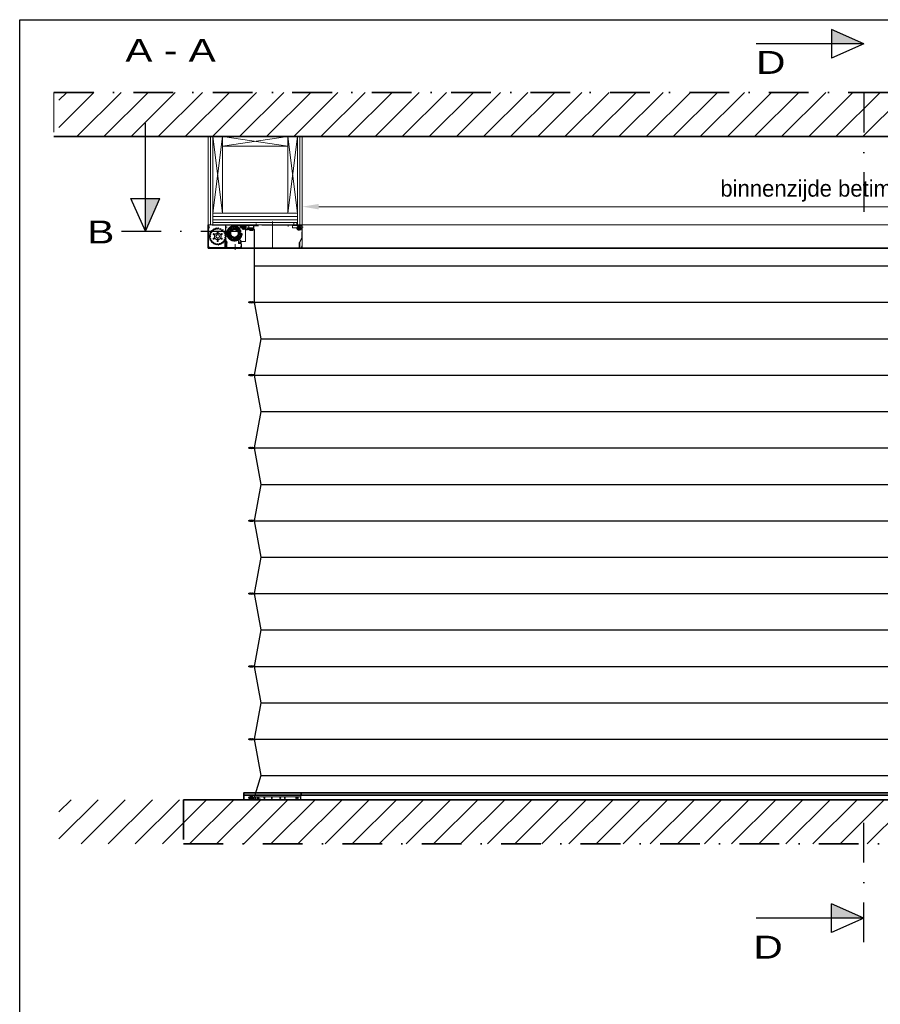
# Model space of a CAD drawing. Extents: x 50445 to 145605, y -10968 to 41989.
# Tile 82 of 256: x 50445 to 54935, y 36852 to 41989. Entities that reach past the tile are written whole.
import ezdxf
from ezdxf.enums import TextEntityAlignment as Align

# ---------------------------------------------------------------- set-up
doc = ezdxf.new("R2010")
doc.units = 0
doc.header["$LTSCALE"] = 414.30304
doc.header["$MEASUREMENT"] = 0
doc.linetypes.add('DASHDOT', pattern=[1, 0.5, -0.25, 0, -0.25])
doc.linetypes.add('DASHED', pattern=[0.75, 0.5, -0.25])
doc.layers.get('0').update_dxf_attribs({"linetype": 'CONTINUOUS'})
doc.layers.get('Defpoints').update_dxf_attribs({"linetype": 'CONTINUOUS'})
for name, color, linetype, lineweight in [('BESCHRIFTUNG 025', 7, 'CONTINUOUS', 25), ('BLECH', 5, 'CONTINUOUS', 35), ('GEWEBE', 171, 'CONTINUOUS', 25), ('LIJN18', 30, 'CONTINUOUS', 18), ('PROMAT', 7, 'CONTINUOUS', 35), ('SCHRAFFUR WÄNDE', 34, 'CONTINUOUS', 18), ('STAHLBAU', 7, 'CONTINUOUS', 35), ('UNSICHTBARE', 7, 'DASHED', 18)]:
    doc.layers.add(name, color=color, linetype=linetype, lineweight=lineweight)
doc.styles.add('Arial', font='arial.ttf')
doc.dimstyles.get("Standard").update_dxf_attribs({"dimtxt": 0.18, "dimasz": 0.18, "dimexe": 0.18, "dimexo": 0.0625, "dimgap": 0.09, "dimtad": 0, "dimtih": 1, "dimtoh": 1, "dimdec": 4, "dimzin": 0, "dimdsep": 46, "dimtxsty": 'Standard', "dimcen": 0.09, "dimadec": 0, "dimazin": 0, "dimtfac": 1, "dimtdec": 4, "dimtofl": 0, "dimtmove": 0, "dimatfit": 3, "dimfxl": 1, "dimtolj": 1, "dimtzin": 0, "dimarcsym": 0})

# ---------------------------------------------------------------- blocks, each defined once
blk = doc.blocks.new('*D130')
at = {"layer": 'Defpoints', "color": 0, "linetype": 'Continuous', "lineweight": 0, "transparency": 16777216}
for p in [(51919.2, 41013.7), (51919.2, 40919.5), (57816.2, 40919.5)]:
    blk.add_point(p, dxfattribs=at)
at = {"layer": 'LIJN18', "color": 0, "linetype": 'Continuous', "lineweight": 0, "transparency": 16777216}
for p, q in [((51919.2, 40934.5), (51919.2, 41028.7)), ((57730.2, 41013.7), (52005.2, 41013.7)), ((57816.2, 40934.5), (57816.2, 41028.7))]:
    blk.add_line(p, q, dxfattribs=at)
for points in [[(52005.2, 41028), (52005.2, 40999.4), (51919.2, 41013.7)], [(57730.2, 41028), (57730.2, 40999.4), (57816.2, 41013.7)]]:
    blk.add_solid(points, dxfattribs=at)
at = {"layer": 'LIJN18', "color": 0, "linetype": 'Continuous', "lineweight": 0, "transparency": 16777216, "insert": (54867.7, 41096), "char_height": 86, "attachment_point": 5}
blk.add_mtext('\\A1;binnenzijde betimmering 5575', dxfattribs=at)

msp = doc.modelspace()

# ---------------------------------------------------------------- hatches: boundary and pattern name
at = {"layer": 'BESCHRIFTUNG 025'}
for points in [[(54679.9, 41937.9), (54679.9, 41862.9), (54849.3, 41862.9)], [(51175.3, 41056.1), (51100.4, 41056.1), (51100.4, 40886.7)], [(54679.9, 37376.5), (54679.9, 37301.6), (54849.3, 37301.6)]]:
    msp.add_hatch(color=256, dxfattribs=at).paths.add_polyline_path(points)
at = {"layer": 'SCHRAFFUR WÄNDE'}
h = msp.add_hatch(dxfattribs=at)
h.set_pattern_fill('ANSI31', color=256, scale=32, style=0)
h.set_pattern_definition([(45, (47024.36, 29034.15), (-70.7107, 70.7107), [])])
h.paths.add_polyline_path([(58974.2, 41610.3), (50649.3, 41610.3), (50649.3, 41379.5), (58974.2, 41379.5)])
h = msp.add_hatch(dxfattribs=at)
h.set_pattern_fill('ANSI31', color=256, scale=32, style=0)
h.set_pattern_definition([(45, (47024.36, 28574.15), (-70.7107, 70.7107), [])])
h.paths.add_polyline_path([(50649.3, 37919.5), (50649.3, 37688.7), (58974.2, 37688.7), (58974.2, 37919.5)])

# ---------------------------------------------------------------- linework, layer by layer
at = {"linetype": 'Continuous', "lineweight": 0}
for p, q in [((51428.2, 40919.5), (51428.2, 41379.5)), ((51440.7, 40919.5), (51440.7, 41379.5)), ((51453.2, 40919.5), (51453.2, 41379.5)), ((51453.2, 41379.5), (51503.2, 40980.5)), ((51453.2, 40980.5), (51503.2, 41379.5)), ((51503.2, 40980.5), (51503.2, 41379.5)), ((51503.2, 41379.5), (51503.2, 41329.5)), ((51503.2, 41379.5), (51844.2, 41329.5)), ((51503.2, 41329.5), (51844.2, 41379.5)), ((51894.2, 41379.5), (51844.2, 41379.5)), ((51844.2, 41379.5), (51844.2, 40980.5)), ((51844.2, 41379.5), (51894.2, 40980.5)), ((51844.2, 40980.5), (51894.2, 41379.5)), ((51894.2, 40919.5), (51894.2, 41379.5)), ((51906.7, 40919.5), (51906.7, 41379.5)), ((51919.2, 40919.5), (51919.2, 41379.5)), ((51503.2, 41329.5), (51844.2, 41329.5)), ((51453.2, 40980.5), (51894.2, 40980.5)), ((51453.2, 40980.5), (51503.2, 40980.5)), ((51453.2, 40962.5), (51894.2, 40962.5)), ((51433.4, 40919.5), (51428.2, 40919.5)), ((51428.2, 40919.5), (58307.2, 40919.5)), ((51453.2, 40944.5), (51894.2, 40944.5)), ((51453.2, 40932), (51894.2, 40932))]:
    msp.add_line(p, q, dxfattribs=at)
msp.add_lwpolyline([(50444.8, 31714.2), (50444.8, 41989.4), (65294.8, 41989.4), (65294.8, 31714.2)], close=True)
at = {"layer": 'BESCHRIFTUNG 025'}
for p, q in [((54679.9, 41937.9), (54679.9, 41788)), ((54849.3, 41862.9), (54679.9, 41937.9)), ((54849.3, 41862.9), (54286.8, 41862.9)), ((54849.3, 41862.9), (54679.9, 41788)), ((51100.4, 40886.7), (51100.4, 41449.2)), ((51100.4, 40886.7), (51025.5, 41056.1)), ((51025.5, 41056.1), (51175.3, 41056.1)), ((51100.4, 40886.7), (51175.3, 41056.1)), ((54849.3, 37301.6), (54679.9, 37376.5)), ((54679.9, 37226.7), (54679.9, 37376.5)), ((54849.3, 37301.6), (54286.8, 37301.6)), ((54849.3, 37301.6), (54679.9, 37226.7))]:
    msp.add_line(p, q, dxfattribs=at)
at = {"layer": 'BESCHRIFTUNG 025', "linetype": 'DASHDOT'}
for p, q in [((54849.3, 41607.9), (54849.3, 40982.9)), ((50975.4, 40886.7), (51600.4, 40886.7)), ((54849.3, 37176.6), (54849.3, 37801.6))]:
    msp.add_line(p, q, dxfattribs=at)
at = {"layer": 'BLECH'}
for p, q in [((51428.2, 40797.5), (51428.2, 40919.5)), ((51668.7, 40797.5), (51428.2, 40797.5)), ((58307.2, 40797.5), (51519.2, 40797.5)), ((58121.7, 37954.5), (51613.7, 37954.5)), ((51613.7, 37954.5), (51613.7, 37919.5)), ((58121.7, 37943.2), (51613.7, 37943.2)), ((58121.7, 37919.5), (51613.7, 37919.5))]:
    msp.add_line(p, q, dxfattribs=at)
at = {"layer": 'GEWEBE'}
for p, q in [((51668.8, 40894.9), (51668.6, 40704.9)), ((51668.6, 40704.9), (51668.6, 40514.9)), ((51668.6, 40704.9), (58066.9, 40704.9)), ((51668.6, 40514.9), (51702.1, 40324.9)), ((51668.6, 40514.9), (58066.9, 40514.9)), ((51702.1, 40324.9), (51668.6, 40134.9)), ((51702.1, 40324.9), (58033.4, 40324.9)), ((51668.6, 40134.9), (51702.6, 39944.9)), ((51668.6, 40134.9), (58066.9, 40134.9)), ((51702.6, 39944.9), (51668.6, 39754.9)), ((51702.1, 39944.9), (58033.4, 39944.9)), ((51668.6, 39754.9), (51702.6, 39564.9)), ((51668.6, 39754.9), (58066.9, 39754.9)), ((51702.6, 39564.9), (51668.6, 39374.9)), ((51702.1, 39564.9), (58033.4, 39564.9)), ((51668.6, 39374.9), (51702.6, 39184.9)), ((51668.6, 39374.9), (58066.9, 39374.9)), ((51702.6, 39184.9), (51668.6, 38994.9)), ((51702.1, 39184.9), (58033.4, 39184.9)), ((51668.6, 38994.9), (51702.6, 38804.9)), ((51668.6, 38994.9), (58066.9, 38994.9)), ((51702.6, 38804.9), (51668.6, 38614.9)), ((51702.1, 38804.9), (58033.4, 38804.9)), ((51668.6, 38614.9), (51702.6, 38424.9)), ((51668.6, 38614.9), (58066.9, 38614.9)), ((51702.6, 38424.9), (51668.6, 38234.9)), ((51702.1, 38424.9), (58033.4, 38424.9)), ((51668.6, 38234.9), (51702.6, 38044.9)), ((51668.6, 38234.9), (58066.9, 38234.9)), ((51702.6, 38044.9), (51668, 37930.4)), ((51702.1, 38044.9), (58033.4, 38044.9))]:
    msp.add_line(p, q, dxfattribs=at)
for centre in [(51653.8, 40894.9), (51653.6, 40514.9), (51653.6, 40134.9), (51653.6, 39754.9), (51653.6, 39374.9), (51653.6, 38994.9), (51653.6, 38614.9), (51653.6, 38234.9)]:
    msp.add_ellipse(centre, major_axis=(15, 0), ratio=0.266667, dxfattribs=at)
at = {"layer": 'PROMAT', "linetype": 'DASHDOT'}
for p, q in [((50623.8, 41610.3), (58974.2, 41610.3)), ((51299.3, 37919.5), (51299.3, 37688.7)), ((51299.3, 37688.7), (58974.2, 37688.7))]:
    msp.add_line(p, q, dxfattribs=at)
at = {"layer": 'PROMAT', "linetype": 'DASHDOT', "lineweight": 0}
msp.add_line((50623.8, 41610.3), (50623.8, 41379.5), dxfattribs=at)
at = {"layer": 'PROMAT'}
for p, q in [((58974.2, 41379.5), (50623.8, 41379.5)), ((58974.2, 37919.5), (51299.3, 37919.5))]:
    msp.add_line(p, q, dxfattribs=at)
at = {"layer": 'STAHLBAU'}
for p, q in [((51646.2, 40896), (51646.2, 40895)), ((51646.7, 40896.5), (51660.7, 40896.5)), ((51647, 40895.9), (51647, 40893.9)), ((51647, 40895.9), (51660.4, 40895.9)), ((51660.4, 40895.9), (51660.4, 40893.9)), ((51661.2, 40896), (51661.2, 40895)), ((51646.4, 40894.9), (51646.2, 40895)), ((51646.4, 40894.9), (51646.2, 40894.7)), ((51646.2, 40894.7), (51646.2, 40893.7)), ((51646.7, 40893.2), (51648.5, 40893.2)), ((51647, 40893.9), (51648.5, 40893.9)), ((51648.5, 40893.9), (51648.5, 40893.2)), ((51659, 40893.9), (51659, 40893.2)), ((51660.4, 40893.9), (51659, 40893.9)), ((51660.7, 40893.2), (51659, 40893.2)), ((51661.1, 40894.9), (51661.2, 40895)), ((51661.1, 40894.9), (51661.2, 40894.7)), ((51661.2, 40894.7), (51661.2, 40893.7)), ((51646, 40515), (51646, 40516)), ((51646.2, 40514.9), (51646, 40515)), ((51646.2, 40514.9), (51646, 40514.7)), ((51646, 40513.7), (51646, 40514.7)), ((51646.5, 40516.5), (51648.3, 40516.5)), ((51660.5, 40513.2), (51646.5, 40513.2)), ((51646.8, 40515.9), (51648.3, 40515.9)), ((51646.8, 40513.9), (51646.8, 40515.9)), ((51660.3, 40513.9), (51646.8, 40513.9)), ((51648.3, 40515.9), (51648.3, 40516.5)), ((51660.5, 40516.5), (51658.8, 40516.5)), ((51658.8, 40515.9), (51658.8, 40516.5)), ((51660.3, 40515.9), (51658.8, 40515.9)), ((51660.3, 40513.9), (51660.3, 40515.9)), ((51660.9, 40514.9), (51661, 40515)), ((51660.9, 40514.9), (51661, 40514.7)), ((51661, 40515), (51661, 40516)), ((51661, 40513.7), (51661, 40514.7)), ((51646, 40135), (51646, 40136)), ((51646.2, 40134.9), (51646, 40135)), ((51646.2, 40134.9), (51646, 40134.7)), ((51646, 40133.7), (51646, 40134.7)), ((51646.5, 40136.5), (51648.3, 40136.5)), ((51660.5, 40133.2), (51646.5, 40133.2)), ((51646.8, 40135.9), (51648.3, 40135.9)), ((51646.8, 40133.9), (51646.8, 40135.9)), ((51660.3, 40133.9), (51646.8, 40133.9)), ((51648.3, 40135.9), (51648.3, 40136.5)), ((51660.5, 40136.5), (51658.8, 40136.5)), ((51658.8, 40135.9), (51658.8, 40136.5)), ((51660.3, 40135.9), (51658.8, 40135.9)), ((51660.3, 40133.9), (51660.3, 40135.9)), ((51660.9, 40134.9), (51661, 40135)), ((51660.9, 40134.9), (51661, 40134.7)), ((51661, 40135), (51661, 40136)), ((51661, 40133.7), (51661, 40134.7)), ((51646, 39755), (51646, 39756)), ((51646.2, 39754.9), (51646, 39755)), ((51646.2, 39754.9), (51646, 39754.7)), ((51646, 39753.7), (51646, 39754.7)), ((51646.5, 39756.5), (51648.3, 39756.5)), ((51660.5, 39753.2), (51646.5, 39753.2)), ((51646.8, 39755.9), (51648.3, 39755.9)), ((51646.8, 39753.9), (51646.8, 39755.9)), ((51660.3, 39753.9), (51646.8, 39753.9)), ((51648.3, 39755.9), (51648.3, 39756.5)), ((51660.5, 39756.5), (51658.8, 39756.5)), ((51658.8, 39755.9), (51658.8, 39756.5)), ((51660.3, 39755.9), (51658.8, 39755.9)), ((51660.3, 39753.9), (51660.3, 39755.9)), ((51660.9, 39754.9), (51661, 39755)), ((51660.9, 39754.9), (51661, 39754.7)), ((51661, 39755), (51661, 39756)), ((51661, 39753.7), (51661, 39754.7)), ((51646, 39375), (51646, 39376)), ((51646.2, 39374.9), (51646, 39375)), ((51646.2, 39374.9), (51646, 39374.7)), ((51646, 39373.7), (51646, 39374.7)), ((51646.5, 39376.5), (51648.3, 39376.5)), ((51660.5, 39373.2), (51646.5, 39373.2)), ((51646.8, 39375.9), (51648.3, 39375.9)), ((51646.8, 39373.9), (51646.8, 39375.9)), ((51660.3, 39373.9), (51646.8, 39373.9)), ((51648.3, 39375.9), (51648.3, 39376.5)), ((51660.5, 39376.5), (51658.8, 39376.5)), ((51658.8, 39375.9), (51658.8, 39376.5)), ((51660.3, 39375.9), (51658.8, 39375.9)), ((51660.3, 39373.9), (51660.3, 39375.9)), ((51660.9, 39374.9), (51661, 39375)), ((51660.9, 39374.9), (51661, 39374.7)), ((51661, 39375), (51661, 39376)), ((51661, 39373.7), (51661, 39374.7)), ((51646, 38995), (51646, 38996)), ((51646.2, 38994.9), (51646, 38995)), ((51646.2, 38994.9), (51646, 38994.7)), ((51646, 38993.7), (51646, 38994.7)), ((51646.5, 38996.5), (51648.3, 38996.5)), ((51646.8, 38995.9), (51648.3, 38995.9)), ((51646.8, 38993.9), (51646.8, 38995.9)), ((51648.3, 38995.9), (51648.3, 38996.5)), ((51660.5, 38996.5), (51658.8, 38996.5)), ((51658.8, 38995.9), (51658.8, 38996.5)), ((51660.3, 38995.9), (51658.8, 38995.9)), ((51660.3, 38993.9), (51660.3, 38995.9)), ((51660.9, 38994.9), (51661, 38995)), ((51660.9, 38994.9), (51661, 38994.7)), ((51661, 38995), (51661, 38996)), ((51661, 38993.7), (51661, 38994.7)), ((51660.5, 38993.2), (51646.5, 38993.2)), ((51660.3, 38993.9), (51646.8, 38993.9)), ((51646, 38615), (51646, 38616)), ((51646.2, 38614.9), (51646, 38615)), ((51646.2, 38614.9), (51646, 38614.7)), ((51646, 38613.7), (51646, 38614.7)), ((51646.5, 38616.5), (51648.3, 38616.5)), ((51660.5, 38613.2), (51646.5, 38613.2)), ((51646.8, 38615.9), (51648.3, 38615.9)), ((51646.8, 38613.9), (51646.8, 38615.9)), ((51660.3, 38613.9), (51646.8, 38613.9)), ((51648.3, 38615.9), (51648.3, 38616.5)), ((51660.5, 38616.5), (51658.8, 38616.5)), ((51658.8, 38615.9), (51658.8, 38616.5)), ((51660.3, 38615.9), (51658.8, 38615.9)), ((51660.3, 38613.9), (51660.3, 38615.9)), ((51660.9, 38614.9), (51661, 38615)), ((51660.9, 38614.9), (51661, 38614.7)), ((51661, 38615), (51661, 38616)), ((51661, 38613.7), (51661, 38614.7)), ((51646, 38235), (51646, 38236)), ((51646.2, 38234.9), (51646, 38235)), ((51646.2, 38234.9), (51646, 38234.7)), ((51646, 38233.7), (51646, 38234.7)), ((51646.5, 38236.5), (51648.3, 38236.5)), ((51660.5, 38233.2), (51646.5, 38233.2)), ((51646.8, 38235.9), (51648.3, 38235.9)), ((51646.8, 38233.9), (51646.8, 38235.9)), ((51660.3, 38233.9), (51646.8, 38233.9)), ((51648.3, 38235.9), (51648.3, 38236.5)), ((51660.5, 38236.5), (51658.8, 38236.5)), ((51658.8, 38235.9), (51658.8, 38236.5)), ((51660.3, 38235.9), (51658.8, 38235.9)), ((51660.3, 38233.9), (51660.3, 38235.9)), ((51660.9, 38234.9), (51661, 38235)), ((51660.9, 38234.9), (51661, 38234.7)), ((51661, 38235), (51661, 38236)), ((51661, 38233.7), (51661, 38234.7))]:
    msp.add_line(p, q, dxfattribs=at)
for centre, start, end in [((51646.7, 40896), 90, 180), ((51660.7, 40896), 0, 90), ((51646.7, 40893.7), 180, 270), ((51660.7, 40893.7), 270, 0), ((51646.5, 40516), 90, 180), ((51646.5, 40513.7), 180, 270), ((51660.5, 40516), 0, 90), ((51660.5, 40513.7), 270, 0), ((51646.5, 40136), 90, 180), ((51646.5, 40133.7), 180, 270), ((51660.5, 40136), 0, 90), ((51660.5, 40133.7), 270, 0), ((51646.5, 39756), 90, 180), ((51646.5, 39753.7), 180, 270), ((51660.5, 39756), 0, 90), ((51660.5, 39753.7), 270, 0), ((51646.5, 39376), 90, 180), ((51646.5, 39373.7), 180, 270), ((51660.5, 39376), 0, 90), ((51660.5, 39373.7), 270, 0), ((51646.5, 38996), 90, 180), ((51660.5, 38996), 0, 90), ((51646.5, 38993.7), 180, 270), ((51660.5, 38993.7), 270, 0), ((51646.5, 38616), 90, 180), ((51646.5, 38613.7), 180, 270), ((51660.5, 38616), 0, 90), ((51660.5, 38613.7), 270, 0), ((51646.5, 38236), 90, 180), ((51646.5, 38233.7), 180, 270), ((51660.5, 38236), 0, 90), ((51660.5, 38233.7), 270, 0)]:
    msp.add_arc(centre, 0.5, start, end, dxfattribs=at)
at = {"layer": 'UNSICHTBARE'}
for p, q in [((51428.2, 40918.5), (51428.2, 40799.5)), ((51429.2, 40918.5), (51428.2, 40918.5)), ((51428.2, 40906.5), (51436, 40906.5)), ((51428.9, 40918.5), (51428.9, 40799.5)), ((51429.2, 40918.5), (51429.2, 40799.5)), ((51429.2, 40918.5), (51519.2, 40918.5)), ((51429.2, 40916.5), (51429.2, 40806.5)), ((51656.8, 40916.5), (51429.2, 40916.5)), ((51432.2, 40896.5), (51429.2, 40896.5)), ((51430.2, 40918.5), (51430.2, 40799.5)), ((51432.2, 40916.5), (51432.2, 40896.5)), ((51433.4, 40916.5), (51433.4, 40919.5)), ((51656.8, 40919.5), (51433.4, 40919.5)), ((51456, 40897.7), (51455.1, 40897.2)), ((51455.1, 40897.2), (51455.9, 40892.6)), ((51456, 40897.7), (51459.6, 40894.7)), ((51467.5, 40902.3), (51466.9, 40897.6)), ((51467.5, 40902.3), (51468.5, 40902.5)), ((51468.5, 40902.5), (51471.1, 40898.5)), ((51480.9, 40903.4), (51478.9, 40899.1)), ((51480.9, 40903.4), (51481.9, 40903.3)), ((51481.9, 40903.3), (51483.2, 40898.8)), ((51494, 40900.6), (51490.9, 40897.1)), ((51494.9, 40900.2), (51494, 40900.6)), ((51494.9, 40900.2), (51494.8, 40895.5)), ((51519.2, 40919.5), (51519.2, 40799.5)), ((51520.2, 40919.5), (51519.2, 40919.5)), ((51519.2, 40811.5), (51519.2, 40918.5)), ((51519.2, 40906.5), (51527, 40906.5)), ((51519.9, 40919.5), (51519.9, 40799.5)), ((51520.2, 40919.5), (51520.2, 40799.5)), ((51555, 40898.5), (51541.2, 40884.7)), ((51543.3, 40904.3), (51542.5, 40903.7)), ((51542.5, 40903.7), (51544, 40899.1)), ((51543.3, 40904.3), (51547.3, 40901.7)), ((51554.6, 40910), (51554.3, 40905.2)), ((51555.6, 40910.2), (51554.6, 40910)), ((51565.2, 40898.5), (51555, 40898.5)), ((51555.6, 40910.2), (51558.4, 40906.3)), ((51565.2, 40898.5), (51573.9, 40903.5)), ((51568.1, 40911.4), (51566.1, 40907)), ((51569.1, 40911.3), (51568.1, 40911.4)), ((51569.1, 40911.3), (51570.3, 40906.6)), ((51605.2, 40903.5), (51573.9, 40903.5)), ((51575.2, 40899.1), (51575.2, 40914.5)), ((51591.2, 40914.5), (51575.2, 40914.5)), ((51588.2, 40886.1), (51575.2, 40899.1)), ((51581.3, 40907.8), (51577.8, 40904.5)), ((51582.2, 40907.4), (51581.3, 40907.8)), ((51582.2, 40907.4), (51581.6, 40902.6)), ((51592.2, 40899.8), (51587.8, 40897.9)), ((51592.9, 40899.1), (51590.6, 40894.8)), ((51591.2, 40917.5), (51591.2, 40914.5)), ((51635.7, 40917.5), (51591.2, 40917.5)), ((51592.9, 40899.1), (51592.2, 40899.8)), ((51601.4, 40906), (51630.3, 40906)), ((51605.2, 40903.5), (51605.2, 40916.5)), ((51605.2, 40914.5), (51633.7, 40914.5)), ((51605.2, 40914.5), (51605.2, 40895.5)), ((51605.2, 40895.5), (51629.7, 40895.5)), ((51613.7, 40919), (51613.7, 40893.6)), ((51633.7, 40899.5), (51629.7, 40899.5)), ((51629.7, 40895.5), (51629.7, 40899.5)), ((51630.7, 40900), (51630.7, 40897)), ((51636.7, 40900), (51630.7, 40900)), ((51663.2, 40899.5), (51630.7, 40899.5)), ((51630.7, 40897.5), (51630.7, 40899.5)), ((51663.2, 40897.5), (51630.7, 40897.5)), ((51633.7, 40897), (51630.7, 40897)), ((51633.7, 40917.5), (51683.7, 40917.5)), ((51633.7, 40914.5), (51633.7, 40917.5)), ((51633.7, 40916), (51683.7, 40916)), ((51633.7, 40899.5), (51633.7, 40903.5)), ((51633.7, 40903.5), (51664.2, 40903.5)), ((51633.7, 40892), (51633.7, 40897)), ((51640.7, 40912.5), (51635.7, 40917.5)), ((51636.7, 40900), (51636.7, 40899.5)), ((51640.7, 40899.5), (51636.7, 40899.5)), ((51640.7, 40899.5), (51640.7, 40912.5)), ((51646.2, 40896), (51646.2, 40895)), ((51646.7, 40896.5), (51660.7, 40896.5)), ((51647, 40895.9), (51647, 40893.9)), ((51647, 40895.9), (51660.4, 40895.9)), ((51653.7, 40893.3), (51653.7, 40899.5)), ((51664.2, 40917.5), (51656.8, 40919.5)), ((51664.2, 40914.5), (51656.8, 40916.5)), ((51660.4, 40895.9), (51660.4, 40893.9)), ((51661.2, 40896), (51661.2, 40895)), ((51667.2, 40917.5), (51663.3, 40917.5)), ((51664.2, 40917.5), (51664.2, 40903.5)), ((51664.2, 40917.5), (51687.2, 40917.5)), ((51664.2, 40916.5), (51664.2, 40900.5)), ((51664.2, 40914.5), (51687.2, 40914.5)), ((51667.2, 40908.5), (51664.2, 40908.5)), ((51666.2, 40900.5), (51664.2, 40900.5)), ((51666.2, 40916.5), (51666.2, 40900.5)), ((51915.7, 40919.5), (51667.2, 40919.5)), ((51915.2, 40917.5), (51667.2, 40917.5)), ((51677.7, 40925.7), (51677.7, 40914.2)), ((51677.7, 40916), (51677.7, 40919.7)), ((51683.7, 40916), (51683.7, 40917.5)), ((51687.2, 40917.5), (51687.2, 40914.5)), ((51689.2, 40917.7), (51689.2, 40911.3)), ((51763.7, 40797.5), (51763.7, 40936.8)), ((51845.2, 40909.4), (51845.2, 40920.3)), ((51895.7, 40917.5), (51868.7, 40917.5)), ((51868.7, 40917.5), (51868.7, 40903.5)), ((51910.2, 40916), (51868.7, 40916)), ((51893.7, 40903.5), (51868.7, 40903.5)), ((51875.2, 40917.5), (51875.2, 40931.9)), ((51875.2, 40916), (51875.2, 40919.7)), ((51888.9, 40901.5), (51917.8, 40901.5)), ((51890.2, 40917.5), (51890.2, 40932)), ((51890.2, 40916), (51890.2, 40919)), ((51893.7, 40903.5), (51893.7, 40892.5)), ((51895.7, 40917.5), (51895.7, 40916)), ((51901.2, 40914.5), (51901.2, 40889.1)), ((51916.2, 40910), (51910.2, 40916)), ((51916.2, 40916.5), (51916.2, 40899.5)), ((51916.2, 40892.5), (51916.2, 40910)), ((51921.5, 40906.5), (51916.2, 40906.5)), ((51918.2, 40899.5), (51916.2, 40899.5)), ((51918.2, 40919.5), (51918.2, 40799.5)), ((51919.2, 40919.5), (51918.2, 40919.5)), ((51918.2, 40917), (51918.2, 40899.5)), ((51924.4, 40906.5), (51918.2, 40906.5)), ((51918.6, 40919.5), (51918.6, 40799.5)), ((51919.2, 40919.5), (51919.2, 40799.5)), ((51433.6, 40865.7), (51433.5, 40864.7)), ((51433.5, 40864.7), (51437.6, 40862.4)), ((51433.5, 40852.3), (51437.6, 40854.6)), ((51433.5, 40852.3), (51433.6, 40851.3)), ((51433.6, 40865.7), (51438.2, 40866.7)), ((51433.6, 40851.3), (51438.2, 40850.4)), ((51437.7, 40878.5), (51437.3, 40877.6)), ((51437.3, 40877.6), (51440.5, 40874.2)), ((51437.7, 40878.5), (51442.4, 40878)), ((51445.4, 40889.5), (51444.7, 40888.7)), ((51444.7, 40888.7), (51446.8, 40884.5)), ((51445.4, 40889.5), (51449.7, 40887.7)), ((51468, 40861), (51470.2, 40861)), ((51468, 40861), (51468, 40856)), ((51468, 40856), (51470.2, 40856)), ((51475.2, 40868.4), (51470.9, 40865.9)), ((51470.9, 40865.9), (51472, 40864)), ((51470.9, 40851.1), (51472, 40853)), ((51470.9, 40851.1), (51475.2, 40848.6)), ((51475.2, 40868.4), (51476.3, 40866.5)), ((51475.2, 40848.6), (51476.3, 40850.5)), ((51480.9, 40868.4), (51479.8, 40866.5)), ((51480.9, 40848.6), (51479.8, 40850.5)), ((51485.2, 40865.9), (51480.9, 40868.4)), ((51480.9, 40848.6), (51485.2, 40851.1)), ((51485.2, 40865.9), (51484.1, 40864)), ((51485.2, 40851.1), (51484.1, 40853)), ((51488, 40861), (51485.8, 40861)), ((51488, 40856), (51485.8, 40856)), ((51488, 40856), (51488, 40861)), ((51505.7, 40894), (51501.7, 40891.6)), ((51506.5, 40893.4), (51505, 40888.9)), ((51506.5, 40893.4), (51505.7, 40894)), ((51514.9, 40884.3), (51510.3, 40883.1)), ((51515.5, 40883.4), (51512.7, 40879.6)), ((51515.5, 40883.4), (51514.9, 40884.3)), ((51520.9, 40872.2), (51516.2, 40872.5)), ((51520.9, 40844.8), (51516.2, 40844.5)), ((51521.2, 40871.3), (51517.4, 40868.4)), ((51521.2, 40845.7), (51517.4, 40848.6)), ((51523, 40859), (51518.6, 40860.6)), ((51523, 40858), (51518.6, 40856.4)), ((51521.2, 40871.3), (51520.9, 40872.2)), ((51520.9, 40844.8), (51521.2, 40845.7)), ((51523, 40858), (51523, 40859)), ((51528.9, 40881.8), (51528.8, 40880.8)), ((51528.8, 40880.8), (51532.9, 40878.4)), ((51528.8, 40868.2), (51532.9, 40870.6)), ((51528.8, 40868.2), (51528.9, 40867.2)), ((51528.9, 40881.8), (51533.7, 40882.5)), ((51528.9, 40867.2), (51533.7, 40866.5)), ((51534, 40894.4), (51533.5, 40893.6)), ((51533.5, 40893.6), (51536.5, 40889.8)), ((51533.5, 40855.5), (51536.5, 40859.2)), ((51533.5, 40855.5), (51534, 40854.6)), ((51534, 40894.4), (51538.7, 40893.4)), ((51534, 40854.6), (51538.7, 40855.6)), ((51536.3, 40875.6), (51540.2, 40882.3)), ((51539.9, 40873.5), (51543.8, 40880.2)), ((51541.2, 40884.7), (51541.2, 40862.9)), ((51553.6, 40850.5), (51541.2, 40862.9)), ((51542.5, 40845.3), (51544, 40849.9)), ((51542.5, 40845.3), (51543.3, 40844.7)), ((51543.3, 40844.7), (51547.3, 40847.3)), ((51571.4, 40850.5), (51553.6, 40850.5)), ((51554.6, 40839.1), (51554.3, 40843.9)), ((51579.2, 40854.1), (51571.4, 40850.5)), ((51581.3, 40841.2), (51577.8, 40844.5)), ((51579.2, 40854.1), (51600.2, 40833.1)), ((51582.2, 40841.6), (51581.6, 40846.4)), ((51592.2, 40849.2), (51587.8, 40851.1)), ((51588.2, 40886.1), (51588.2, 40839.7)), ((51592.9, 40850), (51590.6, 40854.2)), ((51592.2, 40849.2), (51592.9, 40850)), ((51599.5, 40888.3), (51594.7, 40888.2)), ((51599.5, 40860.7), (51594.7, 40860.8)), ((51599.9, 40887.4), (51596.3, 40884.3)), ((51599.9, 40861.6), (51596.3, 40864.7)), ((51602.2, 40875), (51597.7, 40876.6)), ((51602.2, 40874), (51597.7, 40872.4)), ((51599.9, 40887.4), (51599.5, 40888.3)), ((51599.5, 40860.7), (51599.9, 40861.6)), ((51602.2, 40874), (51602.2, 40875)), ((51623.7, 40832.5), (51623.7, 40892)), ((51633.7, 40892), (51623.7, 40892)), ((51645.7, 40890.2), (51645.7, 40892.2)), ((51645.7, 40892.2), (51661.7, 40892.2)), ((51645.7, 40890.2), (51661.7, 40890.2)), ((51646.4, 40894.9), (51646.2, 40895)), ((51646.4, 40894.9), (51646.2, 40894.7)), ((51646.2, 40894.7), (51646.2, 40893.7)), ((51646.7, 40893.2), (51648.5, 40893.2)), ((51647, 40893.9), (51648.5, 40893.9)), ((51648.5, 40893.9), (51648.5, 40893.2)), ((51659, 40893.9), (51659, 40893.2)), ((51660.4, 40893.9), (51659, 40893.9)), ((51660.7, 40893.2), (51659, 40893.2)), ((51661.1, 40894.9), (51661.2, 40895)), ((51661.1, 40894.9), (51661.2, 40894.7)), ((51661.2, 40894.7), (51661.2, 40893.7)), ((51661.7, 40890.2), (51661.7, 40892.2)), ((51916.2, 40892.5), (51893.7, 40892.5)), ((51903.9, 40826.6), (51916, 40852.6)), ((51916.9, 40853.5), (51905.1, 40825.4)), ((51918, 40852.2), (51905.9, 40826.2)), ((51916.2, 40853.5), (51916.2, 40882.6)), ((51916.2, 40882.6), (51918.2, 40882.6)), ((51916.9, 40853.5), (51916.9, 40882.6)), ((51918.2, 40882.6), (51918.2, 40853)), ((51434.2, 40801.5), (51429.2, 40806.5)), ((51430.2, 40799.5), (51429.2, 40799.5)), ((51517.2, 40798.5), (51430.2, 40798.5)), ((51517.2, 40798.2), (51430.2, 40798.2)), ((51517.2, 40797.5), (51430.2, 40797.5)), ((51461.2, 40801.5), (51434.2, 40801.5)), ((51434.2, 40801.5), (51434.2, 40798.5)), ((51458.2, 40798.5), (51434.2, 40798.5)), ((51437.3, 40839.4), (51440.5, 40842.8)), ((51437.3, 40839.4), (51437.7, 40838.5)), ((51437.7, 40838.5), (51442.4, 40839)), ((51444.7, 40828.3), (51446.8, 40832.5)), ((51444.7, 40828.3), (51445.4, 40827.5)), ((51445.4, 40827.5), (51449.7, 40829.3)), ((51454.2, 40801.5), (51454.2, 40794.9)), ((51454.2, 40801.5), (51454.2, 40794.9)), ((51455.1, 40819.8), (51455.9, 40824.4)), ((51455.1, 40819.8), (51456, 40819.3)), ((51456, 40819.3), (51459.6, 40822.3)), ((51515.2, 40798.5), (51458.2, 40798.5)), ((51497.2, 40801.5), (51461.2, 40801.5)), ((51467.5, 40814.7), (51466.9, 40819.4)), ((51467.5, 40814.7), (51468.5, 40814.5)), ((51468.5, 40814.5), (51471.1, 40818.5)), ((51480.9, 40813.6), (51478.9, 40817.9)), ((51480.9, 40813.6), (51481.9, 40813.7)), ((51481.9, 40813.7), (51483.2, 40818.2)), ((51494, 40816.4), (51490.9, 40820)), ((51494, 40816.4), (51494.9, 40816.8)), ((51494.9, 40816.8), (51494.8, 40821.5)), ((51515.2, 40801.5), (51497.2, 40801.5)), ((51505.7, 40823), (51501.7, 40825.5)), ((51506.5, 40823.6), (51505, 40828.1)), ((51505.2, 40801.5), (51505.2, 40794.9)), ((51505.2, 40801.5), (51505.2, 40794.9)), ((51505.7, 40823), (51506.5, 40823.6)), ((51514.9, 40832.7), (51510.3, 40833.9)), ((51515.5, 40833.6), (51512.7, 40837.4)), ((51514.9, 40832.7), (51515.5, 40833.6)), ((51520.2, 40836.5), (51515.2, 40831.5)), ((51515.2, 40798.5), (51515.2, 40831.5)), ((51518.2, 40811.5), (51518.2, 40799.5)), ((51518.2, 40811.5), (51519.2, 40811.5)), ((51518.6, 40811.5), (51518.6, 40799.5)), ((51519.2, 40825.5), (51528.4, 40825.5)), ((51519.2, 40799.5), (51519.2, 40811.5)), ((51525.2, 40831.5), (51520.2, 40836.5)), ((51521.2, 40798.5), (51599.2, 40798.5)), ((51521.2, 40798.2), (51599.2, 40798.2)), ((51521.2, 40797.5), (51599.2, 40797.5)), ((51525.2, 40831.5), (51525.2, 40798.5)), ((51525.2, 40801.5), (51595.2, 40801.5)), ((51595.2, 40798.5), (51525.2, 40798.5)), ((51535.2, 40801.5), (51535.2, 40794.9)), ((51535.2, 40801.5), (51535.2, 40794.9)), ((51554.6, 40839.1), (51555.6, 40838.8)), ((51555.6, 40838.8), (51558.4, 40842.7)), ((51568.1, 40837.6), (51566.1, 40842)), ((51568.1, 40837.6), (51569.1, 40837.7)), ((51569.1, 40837.7), (51570.3, 40842.4)), ((51569.6, 40787.7), (51569.6, 40818.5)), ((51581.3, 40841.2), (51582.2, 40841.6)), ((51585.2, 40801.5), (51585.2, 40794.9)), ((51585.2, 40801.5), (51585.2, 40794.9)), ((51588.2, 40839.7), (51586.2, 40831.5)), ((51586.2, 40831.5), (51586.2, 40821.5)), ((51598.2, 40821.5), (51586.2, 40821.5)), ((51595.2, 40801.5), (51600.2, 40806.5)), ((51595.2, 40801.5), (51595.2, 40798.5)), ((51599.2, 40822.5), (51598.2, 40821.5)), ((51623.7, 40832.5), (51599.2, 40832.5)), ((51599.2, 40832.5), (51599.2, 40822.5)), ((51600.2, 40806.5), (51600.2, 40833.1)), ((51600.2, 40799.5), (51600.2, 40818.5)), ((51601.2, 40818.5), (51600.2, 40818.5)), ((51600.6, 40799.5), (51600.6, 40818.5)), ((51601.2, 40799.5), (51601.2, 40818.5)), ((51601.2, 40797.5), (51615.2, 40797.5)), ((51903.7, 40799), (51903.7, 40825.8)), ((51905.7, 40799), (51903.7, 40799)), ((51905.1, 40825.4), (51905.1, 40799)), ((51905.7, 40825.4), (51905.7, 40799)), ((51915.3, 40799.9), (51917.1, 40808.7)), ((51915.9, 40799.8), (51917.8, 40808.6)), ((51916.2, 40799.7), (51918.1, 40808.5)), ((51918.1, 40808.5), (51917.1, 40808.7)), ((51611.8, 37951.5), (51613.5, 37943.2)), ((51613.2, 37951.8), (51615, 37943.5)), ((51613.5, 37943.2), (51615, 37943.5)), ((51615.2, 37922), (51615.2, 37952)), ((51616.7, 37922), (51616.7, 37952)), ((51909.7, 37921), (51617.7, 37921)), ((51909.7, 37919.5), (51617.7, 37919.5)), ((51639.6, 37928), (51639.6, 37926)), ((51662.8, 37928), (51639.6, 37928)), ((51662.8, 37926.7), (51639.6, 37926.7)), ((51662.8, 37926), (51639.6, 37926)), ((51661.6, 37935.3), (51645.6, 37935.3)), ((51645.6, 37935.3), (51645.6, 37933.3)), ((51661.6, 37933.3), (51645.6, 37933.3)), ((51646, 37930.8), (51646, 37931.8)), ((51646, 37930.8), (51646, 37931.8)), ((51646.2, 37930.7), (51646, 37930.8)), ((51646.2, 37930.7), (51646, 37930.8)), ((51646.2, 37930.7), (51646, 37930.5)), ((51646.2, 37930.7), (51646, 37930.5)), ((51646, 37929.5), (51646, 37930.5)), ((51646, 37929.5), (51646, 37930.5)), ((51646.5, 37932.3), (51648.3, 37932.3)), ((51646.5, 37932.3), (51648.3, 37932.3)), ((51660.5, 37929), (51646.5, 37929)), ((51660.5, 37929), (51646.5, 37929)), ((51646.8, 37931.7), (51648.3, 37931.7)), ((51646.8, 37929.7), (51646.8, 37931.7)), ((51646.8, 37931.7), (51648.3, 37931.7)), ((51646.8, 37929.7), (51646.8, 37931.7)), ((51660.3, 37929.7), (51646.8, 37929.7)), ((51660.3, 37929.7), (51646.8, 37929.7)), ((51648.3, 37931.7), (51648.3, 37932.3)), ((51648.3, 37931.7), (51648.3, 37932.3)), ((51653.6, 37938), (51653.6, 37914.5)), ((51660.5, 37932.3), (51658.8, 37932.3)), ((51658.8, 37931.7), (51658.8, 37932.3)), ((51660.5, 37932.3), (51658.8, 37932.3)), ((51658.8, 37931.7), (51658.8, 37932.3)), ((51660.3, 37931.7), (51658.8, 37931.7)), ((51660.3, 37931.7), (51658.8, 37931.7)), ((51660.3, 37929.7), (51660.3, 37931.7)), ((51660.3, 37929.7), (51660.3, 37931.7)), ((51660.9, 37930.7), (51661, 37930.8)), ((51660.9, 37930.7), (51661, 37930.8)), ((51660.9, 37930.7), (51661, 37930.5)), ((51660.9, 37930.7), (51661, 37930.5)), ((51661, 37930.8), (51661, 37931.8)), ((51661, 37930.8), (51661, 37931.8)), ((51661, 37929.5), (51661, 37930.5)), ((51661, 37929.5), (51661, 37930.5)), ((51661.6, 37935.3), (51661.6, 37933.3)), ((51663.3, 37925.9), (51671, 37921.4)), ((51663.6, 37926.4), (51671.7, 37922.6)), ((51664.3, 37927.6), (51672, 37923.1)), ((51672.5, 37923), (51702.2, 37923)), ((51672.5, 37922.3), (51702.2, 37922.3)), ((51672.5, 37921), (51702.2, 37921)), ((51674.9, 37921), (51674.9, 37929.5)), ((51679.9, 37934.5), (51907.5, 37934.5)), ((51687.2, 37923), (51687.2, 37918.1)), ((51702.2, 37923), (51702.2, 37921)), ((51909.2, 37934.5), (51909.2, 37919.5)), ((51910.7, 37952), (51910.7, 37922)), ((51912.2, 37952), (51912.2, 37922)), ((51914.2, 37951.8), (51912.4, 37943.5)), ((51913.9, 37943.2), (51912.4, 37943.5)), ((51915.7, 37951.5), (51913.9, 37943.2))]:
    msp.add_line(p, q, dxfattribs=at)
at = {"layer": 'UNSICHTBARE', "linetype": 'DASHED'}
for p, q in [((51590.2, 40917.5), (51590.2, 40919.5)), ((51605.2, 40917.5), (51590.2, 40917.5)), ((51605.2, 40916.5), (51605.2, 40917.5)), ((51458.2, 40801.5), (51458.2, 40798.5)), ((51498.5, 40801.5), (51498.5, 40798.5)), ((51677.2, 37929.5), (51677.2, 37919.5)), ((51909.2, 37934.5), (51682.2, 37934.5))]:
    msp.add_line(p, q, dxfattribs=at)
at = {"layer": 'UNSICHTBARE'}
for centre, radius in [((51478, 40858.5), 42.6), ((51565.2, 40874.5), 40), ((51565.2, 40874.5), 34.6), ((51565.2, 40874.5), 21.2), ((51565.2, 40874.5), 21.1), ((51565.2, 40874.5), 21), ((51551.5, 40898.3), 2.5), ((51581.9, 40898.3), 8), ((51579, 40898.3), 2.5), ((51581.9, 40898.3), 3), ((51581.9, 40898.3), 2.5), ((51598.2, 40911.5), 2.5), ((51598.2, 40911.5), 2.5), ((51613.7, 40906), 10), ((51613.7, 40906), 8), ((51613.7, 40906), 6), ((51613.7, 40906), 5), ((51901.2, 40901.5), 10), ((51901.2, 40901.5), 8), ((51901.2, 40901.5), 6), ((51901.2, 40901.5), 5), ((51457.2, 40870.5), 3), ((51457.2, 40846.5), 3), ((51478, 40858.5), 17.2), ((51478, 40882.5), 3), ((51478, 40875), 2.5), ((51478, 40842), 2.5), ((51498.8, 40870.5), 3), ((51498.8, 40846.5), 3), ((51529.4, 40871.4), 5), ((51536.3, 40877), 8), ((51536.3, 40877), 3), ((51536.3, 40877), 2.5), ((51565.2, 40874.5), 19.5), ((51551.5, 40850.7), 2.5), ((51577.4, 40848.2), 8), ((51577.4, 40848.2), 3), ((51577.4, 40848.2), 2.5), ((51579, 40850.7), 2.5), ((51592.7, 40874.5), 2.5), ((51478, 40834.5), 3), ((51593.2, 40828.5), 2.6), ((51593.2, 40828.5), 2.5), ((51687.9, 37928.5), 2.6), ((51721.3, 37928.5), 2.6), ((51804.1, 37928.5), 2.6), ((51887.5, 37928.5), 2.6)]:
    msp.add_circle(centre, radius, dxfattribs=at)
at = {"layer": 'UNSICHTBARE', "linetype": 'DASHED'}
for radius in [25, 23.5]:
    msp.add_circle((51565.2, 40874.5), radius, dxfattribs=at)
at = {"layer": 'UNSICHTBARE'}
for centre, radius, start, end in [((51462.5, 40898.2), 4.5, 230.1974, 352.6597), ((51474.8, 40901), 4.5, 213.0546, 335.5169), ((51487.5, 40900), 4.5, 195.9117, 318.374), ((51499.3, 40895.4), 4.5, 178.7689, 301.2311), ((51539.7, 40897.8), 4.5, 257.7952, 17.4989), ((51549.8, 40905.4), 4.5, 236.6187, 356.3225), ((51562, 40908.9), 4.5, 215.4422, 335.146), ((51574.7, 40907.7), 4.5, 194.2658, 313.9695), ((51586, 40902.1), 4.5, 173.0893, 292.793), ((51646.7, 40896), 0.5, 90, 180), ((51660.7, 40896), 0.5, 0, 90), ((51663.2, 40900.5), 1, 270, 0), ((51663.2, 40900.5), 3, 270, 0), ((51667.2, 40916.5), 3, 90, 180), ((51667.2, 40916.5), 1, 90, 180), ((51915.2, 40916.5), 1, 0, 90), ((51915.7, 40917), 2.5, 0, 90), ((51435.4, 40858.5), 4.5, 298.7689, 61.2311), ((51437.3, 40871.1), 4.5, 281.626, 44.0883), ((51437.3, 40845.9), 4.5, 315.9117, 78.374), ((51442.8, 40882.5), 4.5, 264.4831, 26.9454), ((51451.5, 40891.8), 4.5, 247.3403, 9.8026), ((51478, 40858.5), 8.2, 137.7508, 162.2492), ((51478, 40858.5), 8.2, 197.7508, 222.2492), ((51478, 40858.5), 8.2, 77.7508, 102.2492), ((51478, 40858.5), 8.2, 257.7508, 282.2492), ((51478, 40858.5), 8.2, 17.7508, 42.2492), ((51478, 40858.5), 8.2, 317.7508, 342.2492), ((51509.3, 40887.5), 4.5, 161.626, 284.0883), ((51516.4, 40877), 4.5, 144.4831, 266.9454), ((51516.4, 40840), 4.5, 93.0546, 215.5169), ((51520.2, 40864.9), 4.5, 127.3403, 249.8026), ((51520.2, 40852.2), 4.5, 110.1974, 232.6597), ((51530.7, 40874.5), 4.5, 300.1481, 59.8519), ((51533, 40887), 4.5, 278.9717, 38.6754), ((51533, 40862), 4.5, 321.3246, 81.0283), ((51538.1, 40874.5), 2.1, 150, 330), ((51539.7, 40851.2), 4.5, 342.5011, 102.2048), ((51542, 40881.3), 2.1, 330, 150), ((51549.8, 40843.6), 4.5, 3.6775, 123.3813), ((51562, 40840.1), 4.5, 24.854, 144.5578), ((51574.7, 40841.3), 4.5, 46.0305, 165.7342), ((51586, 40846.9), 4.5, 67.207, 186.9107), ((51594.6, 40892.7), 4.5, 151.9128, 271.6166), ((51594.6, 40856.3), 4.5, 88.3834, 208.0872), ((51599.2, 40880.9), 4.5, 130.7364, 250.4401), ((51599.2, 40868.2), 4.5, 109.5599, 229.2636), ((51646.7, 40893.7), 0.5, 180, 270), ((51660.7, 40893.7), 0.5, 270, 0), ((51914.2, 40853.5), 2, 335, 0), ((51916.2, 40853), 2, 335, 0), ((51430.2, 40799.5), 2, 180, 270), ((51430.2, 40799.5), 1.33, 180, 270), ((51430.2, 40799.5), 1, 180, 270), ((51442.8, 40834.5), 4.5, 333.0546, 95.5169), ((51451.5, 40825.2), 4.5, 350.1974, 112.6597), ((51462.5, 40818.8), 4.5, 7.3403, 129.8026), ((51474.8, 40816), 4.5, 24.4831, 146.9454), ((51487.5, 40817), 4.5, 41.626, 164.0883), ((51499.3, 40821.6), 4.5, 58.7689, 181.2311), ((51509.3, 40829.5), 4.5, 75.9117, 198.374), ((51517.2, 40799.5), 1, 270, 0), ((51517.2, 40799.5), 2, 270, 0), ((51517.2, 40799.5), 1.33, 270, 0), ((51521.2, 40799.5), 2, 180, 270), ((51521.2, 40799.5), 1.33, 180, 270), ((51521.2, 40799.5), 1, 180, 270), ((51599.2, 40799.5), 1.33, 270, 0), ((51599.2, 40799.5), 2, 270, 0), ((51599.2, 40799.5), 1, 270, 0), ((51905.7, 40825.8), 2, 155, 180), ((51907.7, 40825.4), 2, 155, 180), ((51917.2, 40799.5), 2, 168, 0), ((51917.2, 40799.5), 1.33, 168, 0), ((51917.2, 40799.5), 1, 168, 0), ((51614.2, 37952), 2.5, 90, 192), ((51614.2, 37952), 1, 90, 192), ((51614.2, 37952), 2.5, 0, 90), ((51614.2, 37952), 1, 0, 90), ((51617.7, 37922), 2.5, 180, 270), ((51617.7, 37922), 1, 180, 270), ((51646.5, 37931.8), 0.5, 90, 180), ((51646.5, 37931.8), 0.5, 90, 180), ((51646.5, 37929.5), 0.5, 180, 270), ((51646.5, 37929.5), 0.5, 180, 270), ((51660.5, 37931.8), 0.5, 0, 90), ((51660.5, 37931.8), 0.5, 0, 90), ((51660.5, 37929.5), 0.5, 270, 0), ((51660.5, 37929.5), 0.5, 270, 0), ((51662.8, 37925), 3, 60, 90), ((51662.8, 37925), 1.67, 60, 90), ((51662.8, 37925), 1, 60, 90), ((51672.5, 37924), 3, 240, 270), ((51672.5, 37924), 1.67, 240, 270), ((51672.5, 37924), 1, 240, 270), ((51679.9, 37929.5), 5, 90, 180), ((51909.7, 37922), 2.5, 270, 0), ((51909.7, 37922), 1, 270, 0), ((51913.2, 37952), 2.5, 90, 180), ((51913.2, 37952), 1, 90, 180), ((51913.2, 37952), 2.5, 348, 90), ((51913.2, 37952), 1, 348, 90)]:
    msp.add_arc(centre, radius, start, end, dxfattribs=at)
at = {"layer": 'UNSICHTBARE', "linetype": 'DASHED'}
msp.add_arc((51682.2, 37929.5), 5, 90, 180, dxfattribs=at)
at = {"layer": 'UNSICHTBARE'}
msp.add_ellipse((51653, 37931.1), major_axis=(-15, 0.7), ratio=0.133556, dxfattribs=at)
at = {"layer": 'UNSICHTBARE', "linetype": 'DASHED'}
for centre in [(51691.4, 37928.5), (51759.8, 37928.5), (51827.8, 37928.5), (51896.1, 37928.5)]:
    msp.add_ellipse(centre, major_axis=(0, -3), ratio=0.707107, dxfattribs=at)
at = {"layer": 'UNSICHTBARE'}
for p in [(51581.9, 40898.3), (51598.2, 40911.5), (51536.3, 40877), (51577.4, 40848.2), (51593.2, 40828.5)]:
    msp.add_point(p, dxfattribs=at)

# ---------------------------------------------------------------- texts
at = {"layer": 'BESCHRIFTUNG 025', "style": 'Arial'}
for s, height, width, p in [('A - A', 119.53, 1.271947, (51231.8, 41769.9)), ('D', 119.5, 1.271946, (54363.2, 41706.7)), ('B', 119.5, 1.271949, (50867.8, 40821.8)), ('D', 119.5, 1.271946, (54349.3, 37090.3))]:
    msp.add_text(s, height=height, dxfattribs=dict(at, width=width)).set_placement(p, align=Align.CENTER)

# ---------------------------------------------------------------- dimensions: what is measured, and where the dimension line sits
at = {"layer": 'LIJN18', "linetype": 'Continuous', "lineweight": 0}
dim = msp.add_linear_dim(base=(51919.2, 41013.7), p1=(57816.2, 40919.5), p2=(51919.2, 40919.5), text='binnenzijde betimmering 5575', dimstyle='Standard', override={"dimtxt": 86, "dimasz": 86, "dimexe": 15, "dimexo": 15, "dimgap": 25, "dimtad": 1, "dimdec": 0, "dimdsep": 0, "dimpost": '<>', "dimlwd": 0, "dimlwe": 0}, dxfattribs=at)
dim.commit()
dim.dimension.update_dxf_attribs({"geometry": '*D130', "text_midpoint": (54867.7, 41096)})

doc.saveas('drawing.dxf')
